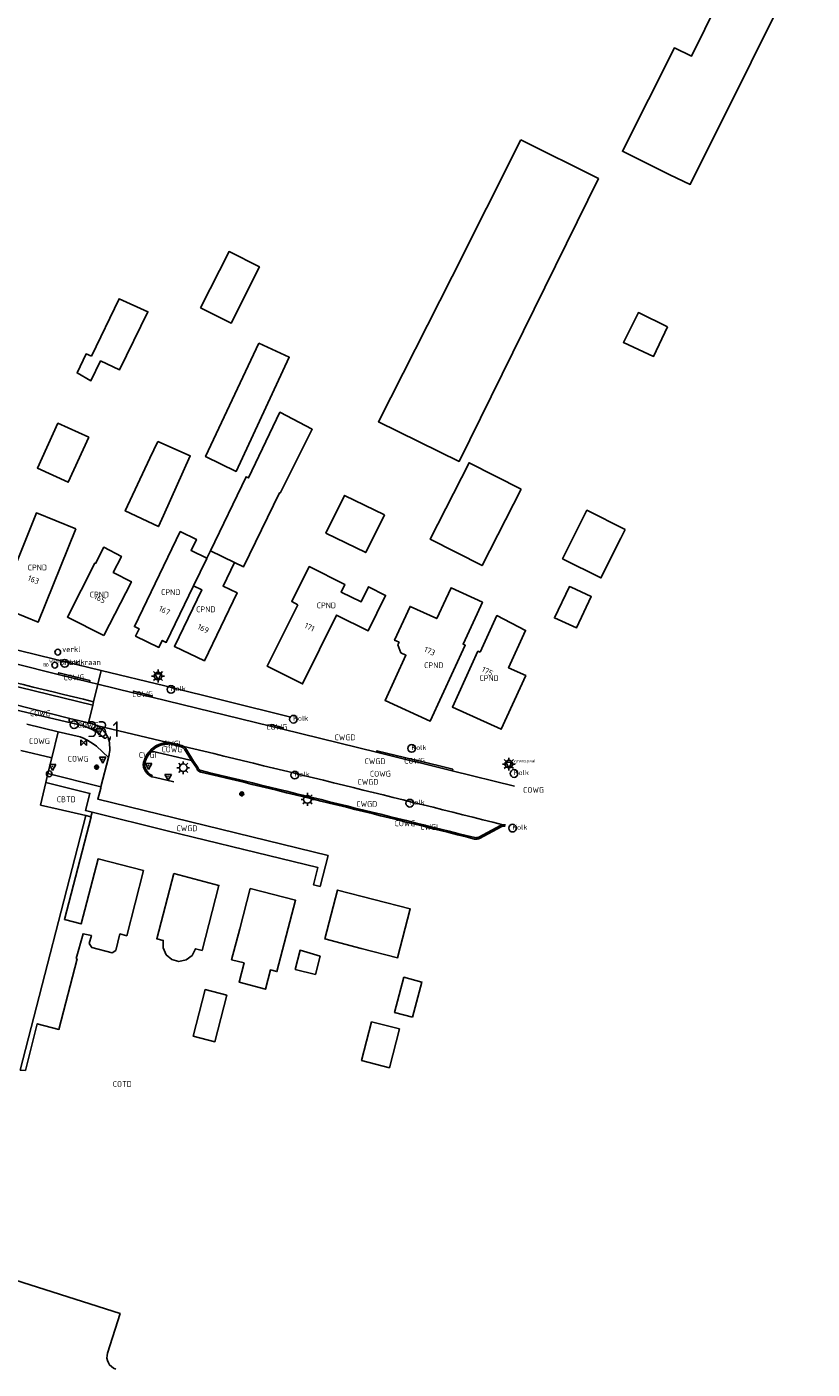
# Model space of a CAD drawing. Header units: metres. Extents: x 159597 to 163409, y 443622 to 446014.
# Tile 67 of 68: x 163287 to 163409, y 443664 to 443873. Entities that reach past the tile are written whole.
import ezdxf
from ezdxf.enums import TextEntityAlignment as Align

# ---------------------------------------------------------------- set-up
doc = ezdxf.new("R2010")
doc.units = ezdxf.units.M
doc.header["$LTSCALE"] = 4
doc.layers.get('0').update_dxf_attribs({"linetype": 'CONTINUOUS'})
for name, color, linetype in [('CBTD', 7, 'CONTINUOUS'), ('COTD', 7, 'CONTINUOUS'), ('COWG', 7, 'CONTINUOUS'), ('CPND', 7, 'CONTINUOUS'), ('CWGD', 7, 'CONTINUOUS'), ('CWGI', 7, 'CONTINUOUS'), ('G_BTD', 3, 'CONTINUOUS'), ('G_OTD', 32, 'CONTINUOUS'), ('G_OWG', 6, 'CONTINUOUS'), ('G_PND', 1, 'CONTINUOUS'), ('G_WGD', 7, 'CONTINUOUS'), ('G_WGI', 1, 'CONTINUOUS'), ('NAR', 7, 'CONTINUOUS'), ('PPALHM', 10, 'CONTINUOUS'), ('PVGO', 102, 'CONTINUOUS')]:
    doc.layers.add(name, color=color, linetype=linetype)
for name, color, linetype, true_color in [('PBRD', 7, 'CONTINUOUS', 0xbd2877), ('PPAL', 7, 'CONTINUOUS', 0xbd2877), ('PPUT', 7, 'CONTINUOUS', 0xbd2877)]:
    doc.layers.add(name, color=color, linetype=linetype, true_color=true_color)
doc.styles.add('ISO', font='ISO')
doc.styles.get("Standard").update_dxf_attribs({"font": 'ISO'})

# ---------------------------------------------------------------- blocks, each defined once
blk = doc.blocks.new('lichtmast')
at = {"color": 0}
for p, q in [((-0.6, 0), (-1, 0)), ((-0.71, 0.71), (-0.42, 0.42)), ((0, 0.6), (0, 1)), ((0.42, 0.42), (0.71, 0.71)), ((0.6, 0), (1, 0)), ((-0.42, -0.42), (-0.71, -0.71)), ((0, -0.6), (0, -1)), ((0.42, -0.42), (0.71, -0.71))]:
    blk.add_line(p, q, dxfattribs=at)
blk.add_circle((0, 0), 0.6, dxfattribs=at)
blk = doc.blocks.new('kolk')
at = {"color": 0}
blk.add_circle((0, 0), 0.6, dxfattribs=at)
at = {"color": 0, "linetype": 'Continuous', "style": 'ISO'}
blk.add_attdef('KOLK', (-0.04, -0.26), '', height=0.8, dxfattribs=at)
blk = doc.blocks.new('verkeersbord-pl')
at = {"linetype": 'Continuous'}
blk.add_circle((0, 0), 0.03, dxfattribs=at)
blk = doc.blocks.new('verkeersbord')
at = {"color": 0}
for p, q in [((0.5, 0.32), (-0.5, 0.32)), ((-0.5, 0.32), (0, -0.6)), ((0, -0.6), (0.5, 0.32))]:
    blk.add_line(p, q, dxfattribs=at)
blk = doc.blocks.new('boom')
at = {"color": 0}
for radius in [0.315, 0.225, 0.135]:
    blk.add_circle((0, 0), radius, dxfattribs=at)
blk = doc.blocks.new('verklikker')
at = {"color": 0}
blk.add_circle((0, 0), 0.45, dxfattribs=at)
at = {"color": 0, "style": 'ISO'}
blk.add_attdef('VERKLIKKER', (0.7, 0), '', height=0.9, dxfattribs=at)
blk = doc.blocks.new('brandkraan')
at = {"color": 0}
blk.add_circle((0, 0), 0.45, dxfattribs=at)
at = {"color": 0, "style": 'ISO'}
blk.add_attdef('BRANDKRAAN', (0.7, 0), '', height=0.9, dxfattribs=at)
blk = doc.blocks.new('waterleidingput')
at = {"linetype": 'ByBlock', "lineweight": -2}
h = blk.add_hatch(color=0, dxfattribs=at)
h.dxf.hatch_style = 1
edge = h.paths.add_edge_path()
edge.add_spline(control_points=[(0.44, 0), (0.44, 0.04), (0.43, 0.09), (0.36, 0.2), (0.28, 0.26), (0.09, 0.32), (-0.02, 0.33), (-0.22, 0.29), (-0.31, 0.24), (-0.42, 0.12), (-0.44, 0.06), (-0.44, -0.06), (-0.42, -0.12), (-0.33, -0.22), (-0.28, -0.26), (-0.1, -0.33), (0.04, -0.33), (0.27, -0.27), (0.37, -0.2), (0.43, -0.08), (0.44, -0.04), (0.44, 0)], knot_values=[0, 0, 0, 0, 0.380029, 0.380029, 1.118666, 1.118666, 1.857303, 1.857303, 2.59594, 2.59594, 3.13294, 3.13294, 3.66994, 3.66994, 4.20694, 4.20694, 5.079565, 5.079565, 5.952189, 5.952189, 6.283185, 6.283185, 6.283185, 6.283185], degree=3, periodic=0)
edge = h.paths.add_edge_path(flags=16)
edge.add_ellipse((0, 0), major_axis=(0.392, 0), ratio=0.689655, start_angle=0, end_angle=360)
h = blk.add_hatch(color=0, dxfattribs=at)
h.dxf.hatch_style = 1
h.paths.add_polyline_path([(-0.05, -0.09, -0.141608), (-0.09, -0.05), (-0.1, -0.09), (-0.17, 0.17), (-0.22, 0.17), (-0.13, -0.17), (-0.08, -0.17)])
at = {"linetype": 'ByBlock', "lineweight": -2, "true_color": 0x104b6e}
h = blk.add_hatch(color=156, dxfattribs=at)
h.dxf.hatch_style = 1
h.paths.add_polyline_path([(0.1, 0, 1), (-0.1, 0, 1)])
at = {"linetype": 'ByBlock', "lineweight": -2}
h = blk.add_hatch(color=0, dxfattribs=at)
h.dxf.hatch_style = 1
h.paths.add_polyline_path([(0.02, 0.17), (-0.03, 0.17), (-0.05, 0.09, -0.269854), (0.05, 0.09)])
h = blk.add_hatch(color=0, dxfattribs=at)
h.dxf.hatch_style = 1
h.paths.add_polyline_path([(0.23, 0.17), (0.17, 0.17), (0.1, -0.09), (0.09, -0.05, -0.141608), (0.05, -0.09), (0.07, -0.17), (0.12, -0.17)])
at = {"color": 0, "linetype": 'ByBlock', "lineweight": -2}
blk.add_attdef('WATERLEIDINGPUT', (0.5, 0.35), '', height=0.5, dxfattribs=at)
blk = doc.blocks.new('verkeersteller')
at = {"color": 0}
blk.add_circle((0, 0), 0.45, dxfattribs=at)
blk = doc.blocks.new('grensmarkering')
at = {"linetype": 'ByBlock', "lineweight": -2}
h = blk.add_hatch(color=0, dxfattribs=at)
h.dxf.hatch_style = 1
h.paths.add_polyline_path([(0.09, 0.55, 0.219912), (0.05, 0.61, -0.457379), (0.04, 0.66, 2.245674), (-0.04, 0.66, -0.457379), (-0.05, 0.61, 0.219912), (-0.09, 0.55), (-0.15, 0.04), (-0.18, 0.04), (-0.18, 0.01, 0.018367), (-0.1, 0, -0.954633), (0.1, 0, 0.018367), (0.18, 0.01), (0.18, 0.04), (0.15, 0.04)])
at = {"linetype": 'ByBlock', "lineweight": -2, "true_color": 0x681648}
h = blk.add_hatch(color=219, dxfattribs=at)
h.dxf.hatch_style = 1
h.paths.add_polyline_path([(0.1, 0, 1), (-0.1, 0, 1)])
at = {"linetype": 'ByBlock', "lineweight": -2}
h = blk.add_hatch(color=0, dxfattribs=at)
h.dxf.hatch_style = 1
h.paths.add_polyline_path([(0.18, -0.04, -0.022381), (0.08, -0.06, -0.528879), (-0.08, -0.06, -0.022381), (-0.18, -0.04), (-0.18, -0.13, 0.083333), (0.18, -0.13)])
at = {"color": 0, "linetype": 'ByBlock', "lineweight": -2}
blk.add_attdef('GRENSMARKERING', (0.5, 0.35), '', height=0.5, dxfattribs=at)
blk = doc.blocks.new('kilometerpaal')
at = {"color": 0}
for p, q in [((-0.44, 0.44), (0.44, -0.44)), ((-0.44, -0.44), (-0.44, 0.44)), ((0.44, 0.44), (-0.44, -0.44)), ((0.44, -0.44), (0.44, 0.44))]:
    blk.add_line(p, q, dxfattribs=at)
at = {"color": 0, "style": 'ISO'}
blk.add_attdef('KILOMETERPAAL', (0.59, 0.87), '', height=2.5, dxfattribs=at)

msp = doc.modelspace()

# ---------------------------------------------------------------- linework, layer by layer
at = {"layer": 'G_BTD', "linetype": 'Continuous', "transparency": 33554687}
for points in [[(163295.889, 443750.489), (163296.68, 443750.294)], [(163299.273, 443666.685), (163301.228, 443672.835), (163276.533, 443680.687), (163222.069, 443700.168)]]:
    msp.add_lwpolyline(points, dxfattribs=at)
msp.add_lwpolyline([(163300.547, 443664.182, -0.4103454), (163299.273, 443666.685)], format="xyb", dxfattribs=at)
at = {"layer": 'G_OTD', "linetype": 'Continuous', "transparency": 33554687}
for points in [[(163386.969, 443850.391), (163379.568, 443854.093), (163387.668, 443870.207), (163390.351, 443868.911), (163396.503, 443881.497), (163393.959, 443882.746), (163398.122, 443891.584), (163399.74, 443890.844), (163409.144, 443887.08), (163390.137, 443848.911), (163386.969, 443850.391)], [(163363.737, 443855.867), (163375.816, 443849.824), (163354.095, 443805.713), (163341.507, 443811.912), (163353.035, 443834.559), (163363.737, 443855.867)], [(163313.773, 443829.678), (163318.214, 443838.444), (163322.967, 443836.036), (163318.525, 443827.27), (163313.773, 443829.678)], [(163296.796, 443822.127), (163301.078, 443831.083), (163305.557, 443829.064), (163301.13, 443819.993), (163298.188, 443821.378), (163296.683, 443818.301), (163294.519, 443819.51), (163295.914, 443822.489), (163296.796, 443822.127)], [(163386.61, 443826.704), (163384.424, 443822.096), (163379.714, 443824.269), (163382.06, 443828.924), (163386.61, 443826.704)], [(163322.843, 443824.162), (163327.615, 443821.962), (163319.323, 443804.157), (163314.561, 443806.469), (163322.843, 443824.162)], [(163315.301, 443791.799), (163320.865, 443803.34), (163321.273, 443803.143), (163326.145, 443813.397), (163331.185, 443810.747), (163326.173, 443800.778), (163326.066, 443800.83), (163320.496, 443789.289), (163319.064, 443789.981)], [(163296.346, 443809.481), (163293.151, 443802.481), (163288.336, 443804.679), (163291.531, 443811.679), (163296.346, 443809.481)], [(163307.101, 443808.808), (163312.177, 443806.583), (163308.015, 443797.283), (163307.209, 443795.563), (163302.029, 443797.992), (163305.885, 443806.215), (163307.101, 443808.808)], [(163363.765, 443801.375), (163357.686, 443789.47), (163349.563, 443793.618), (163355.642, 443805.523), (163363.765, 443801.375)], [(163342.439, 443797.373), (163339.545, 443791.496), (163333.336, 443794.553), (163336.231, 443800.43), (163342.439, 443797.373)], [(163379.992, 443795.105), (163379.321, 443793.768), (163376.196, 443787.549), (163370.224, 443790.549), (163374.02, 443798.105), (163379.992, 443795.105)], [(163371.561, 443786.093), (163374.696, 443784.636), (163372.372, 443779.763), (163368.944, 443781.331), (163371.297, 443786.216), (163371.561, 443786.093)], [(163288.794, 443752.131), (163289.625, 443755.644)], [(163291.562, 443751.511), (163288.794, 443752.131)], [(163295.889, 443750.489), (163291.562, 443751.511)], [(163296.877, 443751.013), (163296.68, 443750.294)], [(163296.68, 443750.294), (163296.693, 443750.291), (163292.547, 443734.278), (163295.154, 443733.599), (163297.792, 443743.736), (163304.854, 443741.921), (163302.274, 443731.763), (163301.207, 443732.039), (163300.544, 443729.474), (163299.985, 443729.101), (163296.838, 443729.913), (163296.427, 443730.53), (163296.753, 443731.79), (163295.455, 443732.06), (163294.404, 443728.214), (163294.527, 443728.182), (163291.687, 443717.158), (163288.32, 443718.026), (163286.457, 443710.756), (163285.663, 443710.823), (163295.889, 443750.489)], [(163309.583, 443741.452), (163316.644, 443739.618), (163314.007, 443729.466), (163313.001, 443729.728), (163312.46, 443728.68), (163311.537, 443727.99), (163310.411, 443727.765), (163309.279, 443728.059), (163308.398, 443728.805), (163307.928, 443729.858), (163307.956, 443731.037), (163306.949, 443731.299), (163309.583, 443741.452)], [(163321.528, 443739.142), (163328.586, 443737.301), (163325.68, 443726.181), (163324.674, 443726.443), (163323.886, 443723.424), (163319.774, 443724.497), (163320.562, 443727.516), (163318.626, 443728.021), (163319.886, 443732.849), (163321.528, 443739.142)], [(163340.814, 443737.407), (163346.48, 443735.935), (163344.503, 443728.321), (163338.836, 443729.793), (163333.171, 443731.265), (163335.148, 443738.879), (163340.814, 443737.407)], [(163332.427, 443728.596), (163331.686, 443725.739), (163328.541, 443726.516), (163329.299, 443729.489), (163332.427, 443728.596)], [(163317.885, 443722.494), (163316.008, 443715.243), (163312.63, 443716.118), (163314.489, 443723.366), (163317.885, 443722.494)], [(163346.831, 443719.056), (163344.018, 443719.804), (163345.476, 443725.287), (163348.288, 443724.539), (163346.831, 443719.056)], [(163344.802, 443717.24), (163343.221, 443711.167), (163338.892, 443712.297), (163340.447, 443718.313), (163344.802, 443717.24)]]:
    msp.add_lwpolyline(points, dxfattribs=at)
at = {"layer": 'G_OWG', "linetype": 'Continuous', "transparency": 33554687}
for points in [[(163297.081, 443768.243), (163296.953, 443767.716)], [(163290.581, 443759.483), (163291.567, 443763.573)], [(163290.581, 443759.483), (163285.728, 443760.633)], [(163290.581, 443759.483), (163289.983, 443757.073)], [(163305.923, 443760.608), (163306.164, 443760.551)], [(163306.164, 443760.551), (163311.973, 443759.17), (163312.385, 443759.072)], [(163312.385, 443759.072), (163312.696, 443758.998)]]:
    msp.add_lwpolyline(points, dxfattribs=at)
msp.add_lwpolyline([(163293.384, 443765.65, 0.4404227), (163293.544, 443764.96)], format="xyb", dxfattribs=at)
at = {"layer": 'G_PND', "linetype": 'Continuous', "transparency": 33554687}
for points in [[(163294.313, 443795.228), (163288.469, 443780.672), (163282.34, 443783.132), (163288.183, 443797.689), (163294.313, 443795.228)], [(163312.699, 443786.326), (163312.676, 443786.337), (163308.414, 443777.511), (163307.805, 443777.805), (163307.282, 443776.722), (163303.638, 443778.481), (163304.19, 443779.624), (163303.465, 443779.975), (163310.604, 443794.77), (163313.129, 443793.552), (163312.287, 443791.805), (163314.735, 443790.624)], [(163298.686, 443778.554), (163293.008, 443781.455), (163297.307, 443789.871), (163297.395, 443789.826), (163298.674, 443792.331), (163301.441, 443790.917), (163300.161, 443788.413), (163302.985, 443786.97), (163298.686, 443778.554)], [(163314.735, 443790.624), (163314.775, 443790.605), (163312.699, 443786.326)], [(163314.735, 443790.624), (163315.301, 443791.799)], [(163315.301, 443791.799), (163319.064, 443789.981)], [(163319.064, 443789.981), (163317.285, 443786.294), (163319.48, 443785.235), (163314.367, 443774.634), (163309.696, 443776.887), (163313.958, 443785.719), (163312.699, 443786.326)], [(163328.958, 443783.38), (163324.154, 443773.814), (163329.685, 443771.027), (163334.954, 443781.756), (163339.91, 443779.292), (163342.623, 443784.814), (163339.988, 443786.18), (163338.795, 443783.803), (163335.699, 443785.358), (163336.283, 443786.52), (163330.725, 443789.31), (163327.992, 443783.865), (163328.958, 443783.38)], [(163345.025, 443775.864), (163344.562, 443777.134), (163344.739, 443777.518), (163344.025, 443777.847), (163346.457, 443783.124), (163350.618, 443781.206), (163352.014, 443784.236), (163352.834, 443786.015), (163357.73, 443783.759), (163356.91, 443781.98), (163354.715, 443777.216), (163355.043, 443777.065), (163349.57, 443765.212), (163342.542, 443768.446), (163345.793, 443775.51), (163345.025, 443775.864)], [(163357.363, 443775.968), (163359.978, 443781.684), (163364.459, 443779.381), (163361.802, 443773.549), (163364.474, 443772.332), (163360.659, 443763.963), (163353.062, 443767.426), (163357.025, 443776.122), (163357.363, 443775.968)]]:
    msp.add_lwpolyline(points, dxfattribs=at)
at = {"layer": 'G_WGD', "linetype": 'Continuous', "transparency": 33554687}
for points in [[(163296.953, 443767.716), (163235.235, 443782.812), (163232.191, 443783.543), (163224.573, 443785.198)], [(163250.9, 443784.757), (163288.685, 443775.457), (163298.268, 443773.132)], [(163291.567, 443772.507), (163284.779, 443774.187)], [(163296.448, 443771.322), (163296.496, 443771.574), (163291.656, 443772.767), (163291.567, 443772.507)], [(163296.448, 443771.322), (163291.567, 443772.507)], [(163298.268, 443773.132), (163297.751, 443771.003)], [(163298.268, 443773.132), (163308.181, 443770.726), (163327.659, 443765.904)], [(163296.448, 443771.322), (163297.751, 443771.003)], [(163297.081, 443768.243), (163297.751, 443771.003)], [(163303.254, 443769.656), (163297.751, 443771.003)], [(163303.254, 443769.656), (163303.295, 443769.913), (163306.232, 443769.189), (163306.188, 443768.951)], [(163303.254, 443769.656), (163306.188, 443768.951)], [(163293.544, 443764.96), (163293.541, 443764.936), (163284.04, 443767.204), (163284.03, 443767.397)], [(163293.384, 443765.65), (163284.377, 443767.911)], [(163296.282, 443764.95), (163296.953, 443767.716)], [(163324.658, 443764.435), (163306.188, 443768.951)], [(163296.282, 443764.95), (163293.384, 443765.65)], [(163291.567, 443763.573), (163286.664, 443764.746)], [(163291.567, 443763.573), (163294.98, 443762.772), (163295.619, 443762.512)], [(163293.544, 443764.96), (163295.32, 443764.529)], [(163296.282, 443764.95), (163296.408, 443764.92)], [(163296.784, 443763.967), (163297.465, 443763.592), (163298.783, 443762.585), (163298.885, 443762.566), (163298.988, 443762.581), (163299.08, 443762.629), (163299.119, 443762.663), (163299.152, 443762.704), (163299.195, 443762.798), (163299.205, 443762.902), (163299.181, 443763.003)], [(163297.428, 443764.581), (163297.738, 443764.506), (163308.672, 443761.872)], [(163299.181, 443763.003), (163298.994, 443763.29), (163298.967, 443763.324), (163298.783, 443763.559), (163298.719, 443763.628), (163298.643, 443763.709), (163298.55, 443763.809), (163298.425, 443763.926), (163298.405, 443763.943), (163298.373, 443763.971), (163298.295, 443764.038), (163298.138, 443764.156), (163298.046, 443764.218), (163297.896, 443764.316), (163297.733, 443764.425), (163297.72, 443764.432), (163297.428, 443764.581)], [(163324.658, 443764.435), (163324.727, 443764.686), (163326.681, 443764.199), (163326.62, 443763.964)], [(163324.658, 443764.435), (163326.62, 443763.964)], [(163326.62, 443763.964), (163341.233, 443760.367)], [(163299.403, 443759.565), (163297.563, 443761.317)], [(163299.181, 443763.003), (163299.323, 443762.721), (163299.408, 443762.5), (163299.437, 443762.426), (163299.483, 443762.275), (163299.505, 443762.187), (163299.515, 443762.145), (163299.521, 443762.122), (163299.573, 443761.826), (163299.576, 443761.811), (163299.599, 443761.496), (163299.626, 443761.106), (163299.623, 443760.883), (163299.62, 443760.715), (163299.604, 443760.52), (163299.6, 443760.486), (163299.58, 443760.326), (163299.541, 443760.12), (163299.517, 443759.992), (163299.508, 443759.942), (163299.473, 443759.816), (163299.403, 443759.565)], [(163306.91, 443761.433), (163306.636, 443761.261), (163306.533, 443761.182), (163306.379, 443761.065), (163306.336, 443761.026), (163306.141, 443760.847), (163306.082, 443760.782), (163305.923, 443760.608)], [(163308.672, 443761.872), (163308.308, 443761.838), (163308.226, 443761.824), (163308.094, 443761.802), (163307.948, 443761.777), (163307.77, 443761.736), (163307.682, 443761.713), (163307.669, 443761.709), (163307.594, 443761.689), (163307.247, 443761.574), (163306.91, 443761.433)], [(163311.164, 443761.276), (163310.836, 443761.421), (163309.248, 443761.839)], [(163312.696, 443758.998), (163311.464, 443760.966)], [(163299.403, 443759.565), (163298.25, 443754.977)], [(163305.923, 443760.608), (163305.844, 443760.521), (163305.686, 443760.347), (163305.585, 443760.212), (163305.474, 443760.065), (163305.44, 443760.011), (163305.358, 443759.88), (163305.287, 443759.766), (163305.204, 443759.61), (163305.198, 443759.597), (163305.128, 443759.451), (163305.072, 443759.31), (163305.019, 443759.178), (163304.997, 443759.123), (163304.932, 443758.907), (163304.903, 443758.811), (163304.896, 443758.786), (163304.826, 443758.44)], [(163312.696, 443758.998), (163313.365, 443757.973), (163313.448, 443757.793)], [(163347.104, 443759.179), (163341.276, 443760.617), (163341.233, 443760.367)], [(163347.044, 443758.938), (163341.233, 443760.367)], [(163347.205, 443758.911), (163347.044, 443758.938)], [(163347.262, 443759.165), (163347.104, 443759.179)], [(163347.205, 443758.911), (163353.033, 443757.472)], [(163347.262, 443759.165), (163353.095, 443757.725), (163353.033, 443757.472)], [(163289.983, 443757.073), (163289.625, 443755.644)], [(163289.983, 443757.073), (163298.25, 443754.977)], [(163306.165, 443756.535), (163305.803, 443756.728), (163305.377, 443757.123), (163305.118, 443757.473), (163304.868, 443758.046), (163304.826, 443758.44)], [(163362.747, 443755.105), (163353.033, 443757.472)], [(163289.625, 443755.644), (163296.519, 443753.946), (163295.844, 443751.278), (163296.877, 443751.013)], [(163298.2, 443754.787), (163297.741, 443753.059), (163333.676, 443744.261)], [(163298.25, 443754.977), (163298.2, 443754.787)], [(163309.6, 443755.742), (163306.732, 443756.43), (163306.165, 443756.535)], [(163333.676, 443744.261), (163332.426, 443739.445), (163331.4, 443739.691), (163332.089, 443742.389), (163320.507, 443745.196), (163308.557, 443748.137), (163296.877, 443751.013)], [(163360.886, 443749.07), (163360.539, 443748.961), (163357.194, 443747.147)]]:
    msp.add_lwpolyline(points, dxfattribs=at)
for points in [[(163297.081, 443768.243, 0.0002065), (163272.001, 443774.34)], [(163295.32, 443764.529, -0.0452337), (163296.784, 443763.967)], [(163297.428, 443764.581, 0.0791417), (163296.408, 443764.92)], [(163297.563, 443761.317, 0.0531407), (163295.619, 443762.512)], [(163309.248, 443761.839, 0.0884505), (163308.672, 443761.872)], [(163311.164, 443761.276, -0.0028991), (163360.886, 443749.07)], [(163311.464, 443760.966, 0.1048902), (163311.164, 443761.276)], [(163313.883, 443757.507, -0.2067146), (163313.448, 443757.793)], [(163356.547, 443747.055, 0.0023854), (163313.883, 443757.507)], [(163361.321, 443749.046, 0.0966383), (163360.886, 443749.07)], [(163357.194, 443747.147, -0.1205368), (163356.547, 443747.055)]]:
    msp.add_lwpolyline(points, format="xyb", dxfattribs=at)
at = {"layer": 'G_WGI', "linetype": 'Continuous', "transparency": 33554687}
for points in [[(163305.923, 443760.608, -0.0904753), (163306.91, 443761.433)], [(163306.164, 443760.551, -0.0802404), (163307.011, 443761.237)], [(163308.672, 443761.872, 0.0948309), (163306.91, 443761.433)], [(163307.011, 443761.237, -0.0942084), (163308.698, 443761.654)], [(163308.698, 443761.654, -0.0846354), (163309.194, 443761.626)], [(163311.056, 443761.083, -0.103402), (163311.277, 443760.849)], [(163305.923, 443760.608, 0.1571866), (163304.826, 443758.44)], [(163306.164, 443760.551, 0.1605589), (163305.048, 443758.434)], [(163313.255, 443757.687, 0.2101597), (163313.837, 443757.292)], [(163313.837, 443757.292, -0.0023408), (163356.509, 443746.838)], [(163360.934, 443748.854, -0.0934718), (163361.265, 443748.833)], [(163356.509, 443746.838, 0.1256535), (163357.288, 443746.948)]]:
    msp.add_lwpolyline(points, format="xyb", dxfattribs=at)
for points in [[(163309.194, 443761.626), (163310.763, 443761.213), (163311.056, 443761.083)], [(163312.385, 443759.072), (163311.277, 443760.849)], [(163312.385, 443759.072), (163313.172, 443757.866), (163313.255, 443757.687)], [(163306.165, 443756.535), (163306.238, 443756.745), (163305.932, 443756.909), (163305.542, 443757.271), (163305.31, 443757.584), (163305.083, 443758.102), (163305.048, 443758.434)], [(163357.288, 443746.948), (163360.625, 443748.757), (163360.934, 443748.854)]]:
    msp.add_lwpolyline(points, dxfattribs=at)

# ---------------------------------------------------------------- block references
at = {"layer": 'PBRD', "transparency": 33554687}
msp.add_blockref('verklikker', (163291.505, 443775.984), dxfattribs=at).add_auto_attribs({'VERKLIKKER': 'verkl '})
for p in [(163307.152, 443772.256), (163297.955, 443763.681), (163298.526, 443759.289), (163290.712, 443758.146), (163305.679, 443758.298), (163308.728, 443756.607), (163361.853, 443758.523)]:
    msp.add_blockref('verkeersbord', p, dxfattribs=at)
at = {"layer": 'PPAL', "transparency": 33554687}
for name, p in [('lichtmast', (163307.152, 443772.256)), ('verkeersbord-pl', (163297.955, 443763.681)), ('verkeersbord-pl', (163298.526, 443759.289)), ('lichtmast', (163311.074, 443757.95)), ('lichtmast', (163361.853, 443758.523)), ('verkeersteller', (163290.179, 443757.013)), ('verkeersbord-pl', (163290.712, 443758.146)), ('verkeersbord-pl', (163305.679, 443758.298)), ('verkeersbord-pl', (163308.728, 443756.607)), ('lichtmast', (163330.445, 443753.021))]:
    msp.add_blockref(name, p, dxfattribs=at)
msp.add_blockref('grensmarkering', (163362.178, 443758.425), dxfattribs=at).add_auto_attribs({'GRENSMARKERING': 'grenspaal'})
at = {"layer": 'PPALHM', "transparency": 33554687}
msp.add_blockref('kilometerpaal', (163295.529, 443761.846), dxfattribs=at).add_auto_attribs({'KILOMETERPAAL': '33,1'})
at = {"layer": 'PPUT', "transparency": 33554687}
for name, p, values in [('waterleidingput', (163289.645, 443773.989), {'WATERLEIDINGPUT': 'WaterLput'}), ('brandkraan', (163291.041, 443773.956), {'BRANDKRAAN': 'Brandkraan'}), ('kolk', (163292.595, 443774.236), {'KOLK': 'Kolk'}), ('kolk', (163309.161, 443770.168), {'KOLK': 'Kolk'}), ('kolk', (163294.067, 443764.673), {'KOLK': 'Kolk'}), ('kolk', (163328.255, 443765.525), {'KOLK': 'Kolk'}), ('kolk', (163346.692, 443760.969), {'KOLK': 'Kolk'}), ('kolk', (163328.47, 443756.815), {'KOLK': 'Kolk'}), ('kolk', (163362.669, 443757.059), {'KOLK': 'Kolk'}), ('kolk', (163346.409, 443752.427), {'KOLK': 'Kolk'}), ('kolk', (163362.43, 443748.542), {'KOLK': 'Kolk'})]:
    msp.add_blockref(name, p, dxfattribs=at).add_auto_attribs(values)
at = {"layer": 'PVGO', "transparency": 33554687}
for p in [(163297.561, 443758.048), (163320.205, 443753.878)]:
    msp.add_blockref('boom', p, dxfattribs=at)

# ---------------------------------------------------------------- texts
at = {"layer": 'CBTD', "transparency": 33554687, "style": 'ISO'}
msp.add_text('CBTD', height=0.9, dxfattribs=at).set_placement((163292.836, 443753.032), align=Align.MIDDLE_CENTER)
at = {"layer": 'COTD', "transparency": 33554687, "style": 'ISO'}
msp.add_text('COTD', height=0.9, dxfattribs=at).set_placement((163301.569, 443708.645), align=Align.MIDDLE_CENTER)
at = {"layer": 'COWG', "transparency": 33554687, "style": 'ISO'}
for p in [(163294.032, 443772.045), (163304.743, 443769.427), (163288.787, 443766.438), (163296.253, 443764.578), (163325.67, 443764.322), (163288.648, 443762.106), (163309.31, 443760.813), (163294.693, 443759.359), (163347.153, 443759.048), (163341.809, 443757.024), (163365.698, 443754.5), (163345.649, 443749.286)]:
    msp.add_text('COWG', height=0.9, dxfattribs=at).set_placement(p, align=Align.MIDDLE_CENTER)
at = {"layer": 'CPND', "transparency": 33554687, "style": 'ISO'}
for p in [(163288.327, 443789.18), (163297.997, 443784.956), (163309.12, 443785.334), (163314.588, 443782.656), (163333.389, 443783.271), (163350.136, 443773.933), (163358.768, 443771.932)]:
    msp.add_text('CPND', height=0.9, dxfattribs=at).set_placement(p, align=Align.MIDDLE_CENTER)
at = {"layer": 'CWGD', "transparency": 33554687, "style": 'ISO'}
for p in [(163336.304, 443762.693), (163340.986, 443758.967), (163339.878, 443755.756), (163339.698, 443752.313), (163311.651, 443748.515)]:
    msp.add_text('CWGD', height=0.9, dxfattribs=at).set_placement(p, align=Align.MIDDLE_CENTER)
at = {"layer": 'CWGI', "transparency": 33554687, "style": 'ISO'}
for p in [(163309.31, 443761.709), (163305.532, 443759.943), (163349.429, 443748.71)]:
    msp.add_text('CWGI', height=0.9, dxfattribs=at).set_placement(p, align=Align.MIDDLE_CENTER)
at = {"layer": 'NAR', "transparency": 33554687, "style": 'ISO'}
for s, rotation, p in [('163', 338.1, (163287.729, 443787.282)), ('165', 332.9, (163298.083, 443784.34)), ('167', 334.2, (163308.156, 443782.484)), ('169', 334.3, (163314.198, 443779.656)), ('171', 333.3, (163330.772, 443779.882)), ('173', 335.3, (163349.512, 443776.145)), ('175', 332.8, (163358.505, 443772.989))]:
    msp.add_text(s, height=0.9, rotation=rotation, dxfattribs=at).set_placement(p, align=Align.MIDDLE_CENTER)

doc.saveas('drawing.dxf')
